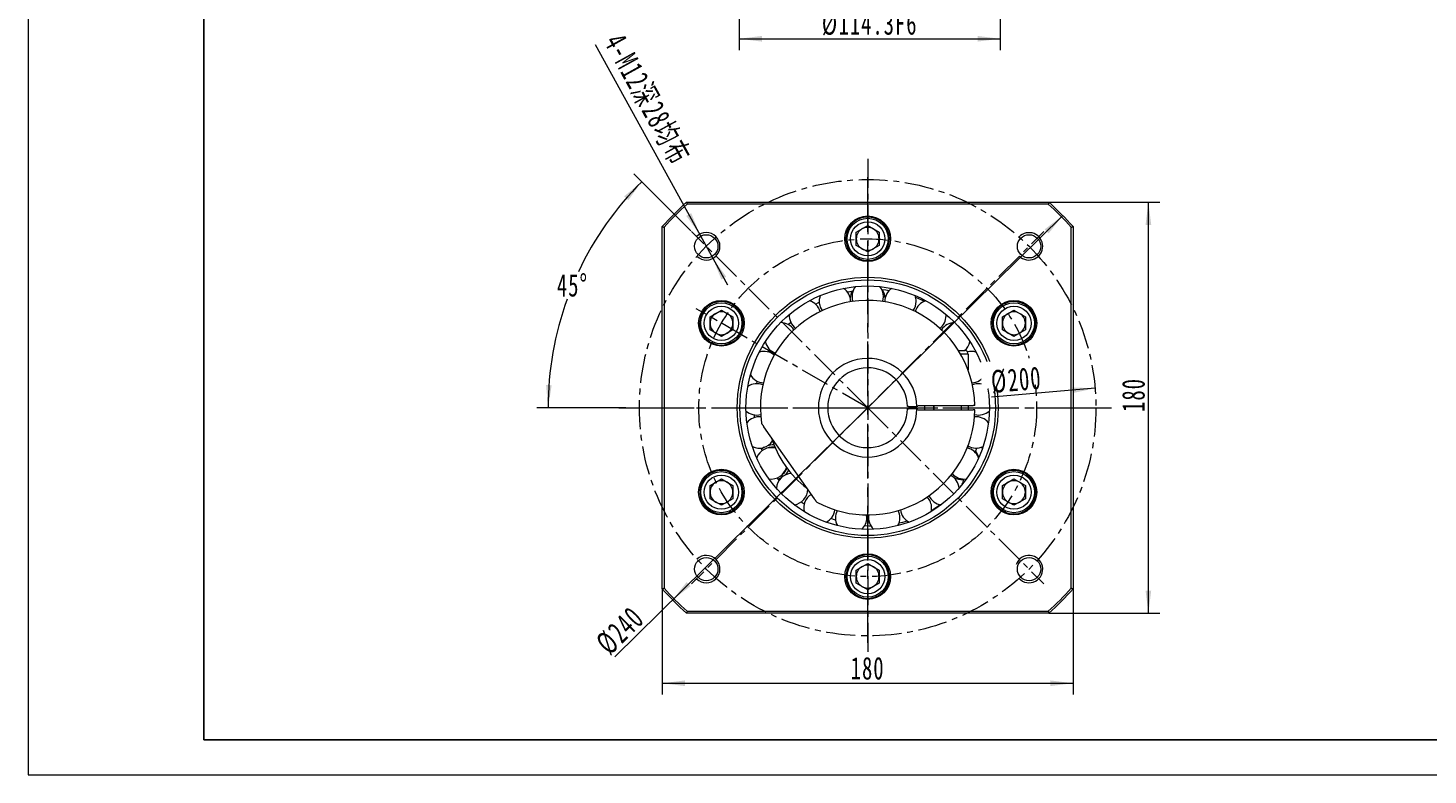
# Model space of a CAD drawing. Header units: millimetres. Extents: x 3079 to 4374, y -334 to 635.
# Tile 1 of 3: x 3079 to 3692, y -334 to -6. Entities that reach past the tile are written whole.
import ezdxf

# ---------------------------------------------------------------- set-up
doc = ezdxf.new("R2010")
doc.units = ezdxf.units.MM
doc.header["$LTSCALE"] = 2
doc.linetypes.add('CENTER', pattern=[10.16, 6.35, -1.27, 1.27, -1.27])
doc.linetypes.add('点画线', pattern=[18, 12, -2, 2, -2])
doc.layers.get('0').update_dxf_attribs({"lineweight": 18})
for name, color, linetype, lineweight in [('1轮廓实线层', 7, 'Continuous', 18), ('3中心线层', 1, 'CENTER', 18), ('中心线层', 1, '点画线', 18), ('图框_外框线', 7, 'Continuous', 18), ('尺寸线层', 3, 'Continuous', 18)]:
    doc.layers.add(name, color=color, linetype=linetype, lineweight=lineweight)
doc.styles.add('标准', font='txt', dxfattribs={"width": 0.667})
doc.dimstyles.new('a4-1-1.5', dxfattribs={"dimtxt": 4.5, "dimasz": 4.5, "dimexe": 2.25, "dimexo": 0, "dimgap": 0.75, "dimtad": 1, "dimdec": 3, "dimdsep": 46, "dimtxsty": '标准', "dimblk": '_CAXARROW', "dimcen": 0, "dimdle": 6, "dimazin": 2, "dimtfac": 0.707107, "dimtdec": 3, "dimtix": 1, "dimtmove": 2, "dimatfit": 3, "dimfxl": 0, "dimfrac": 2, "dimtolj": 1, "dimtzin": 0, "dimarcsym": 0})

# ---------------------------------------------------------------- blocks, each defined once
blk = doc.blocks.new('*X4')
at = {"layer": '尺寸线层', "linetype": 'Continuous'}
for points in [[(3356.52, -293.34), (3366.42, -292.1), (3366.42, -294.58)], [(3536.52, -293.34), (3526.62, -292.1), (3526.62, -294.58)]]:
    blk.add_hatch(color=0, dxfattribs=at).paths.add_polyline_path(points, flags=0)
at = {"layer": '尺寸线层', "color": 0, "linetype": 'Continuous'}
for p, q in [((3356.52, -251.98), (3356.52, -298.29)), ((3536.52, -251.98), (3536.52, -298.29)), ((3356.52, -293.34), (3536.52, -293.34))]:
    blk.add_line(p, q, dxfattribs=at)
at = {"layer": '尺寸线层', "color": 0, "insert": (3446.52, -286.82), "char_height": 9.9, "width": 26.9708, "attachment_point": 5, "line_spacing_factor": 1.15057, "style": '标准'}
blk.add_mtext('\\T1.1;180', dxfattribs=at)
blk = doc.blocks.new('_CAXARROW')
blk.add_hatch(color=0).paths.add_polyline_path([(0, 0), (-1, 0.125), (-1, -0.125)], flags=0)
blk = doc.blocks.new('*X5')
at = {"layer": '尺寸线层', "linetype": 'Continuous'}
for points in [[(3569.52, -82.61), (3568.28, -92.51), (3570.76, -92.51)], [(3569.52, -262.61), (3568.28, -252.71), (3570.76, -252.71)]]:
    blk.add_hatch(color=0, dxfattribs=at).paths.add_polyline_path(points, flags=0)
at = {"layer": '尺寸线层', "color": 0, "linetype": 'Continuous'}
for p, q in [((3525.89, -82.61), (3574.47, -82.61)), ((3569.52, -262.61), (3569.52, -82.61)), ((3525.89, -262.61), (3574.47, -262.61))]:
    blk.add_line(p, q, dxfattribs=at)
at = {"layer": '尺寸线层', "color": 0, "insert": (3563, -167.01), "char_height": 9.9, "width": 26.9708, "attachment_point": 5, "rotation": 90, "line_spacing_factor": 1.15057, "style": '标准'}
blk.add_mtext('\\T1.1;180', dxfattribs=at)
blk = doc.blocks.new('*X6')
at = {"layer": '尺寸线层', "linetype": 'Continuous'}
for points in [[(3372.91, -96.64), (3369.22, -87.37), (3367.05, -88.57)], [(3378.7, -107.15), (3384.56, -115.23), (3382.4, -116.42)]]:
    blk.add_hatch(color=0, dxfattribs=at).paths.add_polyline_path(points, flags=0)
at = {"layer": '尺寸线层', "color": 0, "linetype": 'Continuous'}
blk.add_line((3327.09, -13.46), (3385.07, -118.71), dxfattribs=at)
at = {"layer": '尺寸线层', "color": 0, "insert": (3349.77, -37.77), "char_height": 9.9, "width": 128.9258, "attachment_point": 5, "rotation": 298.84961, "line_spacing_factor": 1.15057, "style": '标准'}
blk.add_mtext('\\T1.1;4-M12深28均布', dxfattribs=at)
blk = doc.blocks.new('*X7')
at = {"layer": '尺寸线层', "linetype": 'Continuous'}
for points in [[(3347.49, -73.58), (3341.65, -81.67), (3339.81, -80.02)], [(3306.48, -172.61), (3308.06, -162.76), (3305.59, -162.63)]]:
    blk.add_hatch(color=0, dxfattribs=at).paths.add_polyline_path(points, flags=0)
at = {"layer": '尺寸线层', "color": 0, "linetype": 'Continuous'}
for p, q in [((3369.09, -95.18), (3343.99, -70.08)), ((3340.52, -172.61), (3301.53, -172.61))]:
    blk.add_line(p, q, dxfattribs=at)
for start, end in [(135, 154.81815), (160.13079, 180)]:
    blk.add_arc((3446.52, -172.61), 140.04, start, end, dxfattribs=at)
at = {"layer": '尺寸线层', "color": 0, "insert": (3317.14, -119.02), "char_height": 9.9, "width": 26.8241, "attachment_point": 5, "line_spacing_factor": 1.15057, "style": '标准'}
blk.add_mtext('\\T1.1;45%%D', dxfattribs=at)
blk = doc.blocks.new('*X8')
at = {"layer": '尺寸线层', "linetype": 'Continuous'}
for points in [[(3532, -88.39), (3524.08, -94.46), (3525.82, -96.22)], [(3361.03, -256.83), (3367.22, -249), (3368.95, -250.76)]]:
    blk.add_hatch(color=0, dxfattribs=at).paths.add_polyline_path(points, flags=0)
at = {"layer": '尺寸线层', "color": 0, "linetype": 'Continuous'}
blk.add_line((3335.69, -281.8), (3532, -88.39), dxfattribs=at)
at = {"layer": '尺寸线层', "color": 0, "insert": (3338.07, -270.3), "char_height": 9.9, "width": 39.0622, "attachment_point": 5, "rotation": 44.5723, "line_spacing_factor": 1.15057, "style": '标准'}
blk.add_mtext('\\T1.1;%%C240', dxfattribs=at)
blk = doc.blocks.new('*X9')
at = {"layer": '尺寸线层', "linetype": 'Continuous'}
blk.add_hatch(color=0, dxfattribs=at).paths.add_polyline_path([(3546.16, -164.11), (3536.4, -166.19), (3536.19, -163.72)], flags=0)
at = {"layer": '尺寸线层', "color": 0, "linetype": 'Continuous'}
blk.add_line((3546.16, -164.11), (3500.81, -167.98), dxfattribs=at)
at = {"layer": '尺寸线层', "color": 0, "insert": (3511.63, -160.51), "char_height": 9.9, "width": 39.0622, "attachment_point": 5, "rotation": 4.87446, "line_spacing_factor": 1.15057, "style": '标准'}
blk.add_mtext('\\T1.1;%%C200', dxfattribs=at)
blk = doc.blocks.new('*X11')
at = {"layer": '尺寸线层', "linetype": 'Continuous'}
for points in [[(3390.26, -10.95), (3400.16, -9.71), (3400.16, -12.19)], [(3504.56, -10.95), (3494.66, -9.71), (3494.66, -12.19)]]:
    blk.add_hatch(color=0, dxfattribs=at).paths.add_polyline_path(points, flags=0)
at = {"layer": '尺寸线层', "color": 0, "linetype": 'Continuous'}
for p, q in [((3390.26, 53.85), (3390.26, -15.9)), ((3504.56, 53.85), (3504.56, -15.9)), ((3390.26, -10.95), (3504.56, -10.95))]:
    blk.add_line(p, q, dxfattribs=at)
at = {"layer": '尺寸线层', "color": 0, "insert": (3447.41, -4.43), "char_height": 9.9, "width": 80.3108, "attachment_point": 5, "line_spacing_factor": 1.15057, "style": '标准'}
blk.add_mtext('\\T1.1;%%C114.3F6', dxfattribs=at)

msp = doc.modelspace()

# ---------------------------------------------------------------- linework, layer by layer
at = {"color": 7, "linetype": 'Continuous', "lineweight": 15}
for p, q in [((3367.1452, -82.6081), (3525.8902, -82.6081)), ((3525.5873, -83.4081), (3367.4481, -83.4081)), ((3356.5177, -251.9807), (3356.5177, -93.2356)), ((3357.3177, -93.5385), (3357.3177, -251.6777)), ((3437.0222, -97.5896), (3437.5809, -97.5439)), ((3441.5177, -95.7214), (3446.5177, -92.8346)), ((3441.5177, -101.4949), (3441.5177, -95.7214)), ((3446.5177, -92.8346), (3451.5177, -95.7214)), ((3451.5177, -95.7214), (3451.5177, -101.4949)), ((3535.7177, -251.6777), (3535.7177, -93.5385)), ((3536.5177, -93.2356), (3536.5177, -251.9807)), ((3436.9995, -99.3872), (3437.5477, -99.3423)), ((3446.5177, -104.3816), (3441.5177, -101.4949)), ((3451.5177, -101.4949), (3446.5177, -104.3816)), ((3423.6147, -127.1829), (3425.279, -126.3022)), ((3439.0205, -126.2228), (3439.0234, -126.0239)), ((3505.1698, -127.7547), (3505.4827, -128.207)), ((3505.1698, -127.7547), (3505.4827, -128.207)), ((3506.7379, -126.8755), (3507.0568, -127.3364)), ((3506.7379, -126.8755), (3507.0568, -127.3364)), ((3377.4318, -132.7214), (3382.4318, -129.8346)), ((3377.4318, -138.4949), (3377.4318, -132.7214)), ((3382.4318, -129.8346), (3387.4318, -132.7214)), ((3387.4318, -132.7214), (3387.4318, -138.4949)), ((3480.8546, -132.329), (3480.8326, -131.78)), ((3505.6036, -132.7214), (3510.6036, -129.8346)), ((3505.6036, -138.4949), (3505.6036, -132.7214)), ((3510.6036, -129.8346), (3515.6036, -132.7214)), ((3515.6036, -132.7214), (3515.6036, -138.4949)), ((3382.4318, -141.3816), (3377.4318, -138.4949)), ((3387.4318, -138.4949), (3382.4318, -141.3816)), ((3411.7326, -136.1978), (3412.7887, -135.1553)), ((3510.6036, -141.3816), (3505.6036, -138.4949)), ((3515.6036, -138.4949), (3510.6036, -141.3816)), ((3376.802, -143.3222), (3377.0417, -142.8155)), ((3376.802, -143.3222), (3377.0417, -142.8155)), ((3378.3474, -144.2406), (3378.5827, -143.7435)), ((3378.3474, -144.2406), (3378.5827, -143.7435)), ((3402.9356, -148.162), (3403.5364, -147.0687)), ((3486.3172, -147.6081), (3489.0177, -147.6081)), ((3490.5177, -149.1081), (3487.2209, -149.1081)), ((3490.5177, -149.1081), (3490.5177, -156.0854)), ((3497.3481, -158.9882), (3498.0338, -158.8044)), ((3397.8947, -162.09), (3398.1364, -160.9831)), ((3468.495, -171.6081), (3492.7069, -171.6081)), ((3471.5177, -173.6081), (3471.5177, -171.6081)), ((3475.5177, -171.6081), (3475.5177, -173.6081)), ((3487.5177, -171.6081), (3487.5177, -173.6081)), ((3490.6844, -172.6081), (3490.6731, -171.6081)), ((3396.9936, -176.8773), (3396.914, -175.7684)), ((3464.4107, -172.1081), (3468.1119, -172.1081)), ((3468.1119, -173.1081), (3464.4107, -173.1081)), ((3467.4939, -172.1251), (3467.4939, -173.1081)), ((3468.495, -173.6081), (3492.7069, -173.6081)), ((3490.6731, -173.6081), (3490.6844, -172.6081)), ((3423.1528, -212.4644), (3401.0738, -180.9323)), ((3403.1319, -189.7969), (3403.2869, -190.183)), ((3400.3383, -191.3975), (3399.9148, -190.2685)), ((3409.682, -201.2596), (3409.9389, -201.5869)), ((3514.688, -200.9756), (3514.4527, -201.4728)), ((3514.688, -200.9756), (3514.4527, -201.4728)), ((3516.2334, -201.894), (3515.9937, -202.4007)), ((3516.2334, -201.894), (3515.9937, -202.4007)), ((3377.4318, -206.7214), (3382.4318, -203.8346)), ((3377.4318, -212.4949), (3377.4318, -206.7214)), ((3382.4318, -203.8346), (3387.4318, -206.7214)), ((3387.4318, -206.7214), (3387.4318, -212.4949)), ((3407.7124, -204.4228), (3406.8576, -203.2895)), ((3505.6036, -206.7214), (3510.6036, -203.8346)), ((3505.6036, -212.4949), (3505.6036, -206.7214)), ((3510.6036, -203.8346), (3515.6036, -206.7214)), ((3515.6036, -206.7214), (3515.6036, -212.4949)), ((3382.4318, -215.3816), (3377.4318, -212.4949)), ((3387.4318, -212.4949), (3382.4318, -215.3816)), ((3418.6793, -214.9319), (3417.3406, -213.9493)), ((3510.6036, -215.3816), (3505.6036, -212.4949)), ((3515.6036, -212.4949), (3510.6036, -215.3816)), ((3386.2975, -218.3408), (3385.9786, -217.8798)), ((3386.2975, -218.3408), (3385.9786, -217.8798)), ((3387.8656, -217.4616), (3387.5527, -217.0093)), ((3387.8656, -217.4616), (3387.5527, -217.0093)), ((3432.4628, -221.8969), (3430.4305, -221.1796)), ((3441.5177, -243.7214), (3446.5177, -240.8346)), ((3441.5177, -249.4949), (3441.5177, -243.7214)), ((3446.5177, -240.8346), (3451.5177, -243.7214)), ((3451.5177, -243.7214), (3451.5177, -249.4949)), ((3446.5177, -252.3816), (3441.5177, -249.4949)), ((3451.5177, -249.4949), (3446.5177, -252.3816)), ((3456.0132, -247.6267), (3455.4546, -247.6724)), ((3456.0132, -247.6267), (3455.4546, -247.6724)), ((3456.0359, -245.829), (3455.4877, -245.8739)), ((3456.0359, -245.829), (3455.4877, -245.8739)), ((3525.8902, -262.6081), (3367.1452, -262.6081)), ((3367.4481, -261.8081), (3525.5873, -261.8081))]:
    msp.add_line(p, q, dxfattribs=at)
for points in [[(3437.6506, -121.9018), (3439.6893, -121.4994), (3440.0854, -121.4311)], [(3452.7053, -120.8615), (3454.4927, -121.0304), (3455.9714, -121.2175)], [(3453.0244, -126.078), (3453.2692, -125.1556), (3453.3927, -123.8581)], [(3467.5254, -124.2358), (3468.8257, -124.7617), (3471.4329, -125.943)], [(3480.8372, -131.8411), (3481.5213, -132.3895), (3481.8983, -132.7)], [(3467.5118, -173.1081), (3467.5177, -172.6081), (3467.5118, -172.1081)], [(3401.1907, -189.9693), (3400.1254, -190.7421), (3400.0978, -190.7662)], [(3490.5902, -189.3635), (3490.2479, -190.2375), (3490.2335, -190.2731)], [(3496.821, -190.329), (3496.455, -190.1419), (3496.0502, -190.0322)], [(3494.8242, -193.7887), (3495.365, -193.9728), (3495.3834, -193.9761)], [(3407.2605, -203.8317), (3408.2911, -203.4482), (3408.819, -203.1819)], [(3446.1269, -220.8136), (3446.0263, -219.6417), (3446.0199, -219.6055)], [(3474.3642, -218.0946), (3474.4839, -217.4414), (3474.5445, -216.5304)], [(3478.4937, -215.117), (3475.447, -217.0958), (3474.4475, -217.6812)], [(3447.9822, -224.5029), (3447.0742, -224.4821), (3445.1272, -224.3838)], [(3463.8566, -222.2511), (3461.793, -222.8341), (3460.225, -223.2163)]]:
    msp.add_lwpolyline(points, dxfattribs=at)
for centre, radius in [((3446.5177, -98.6081), 10), ((3446.5177, -98.6081), 9), ((3446.5177, -98.6081), 7.5), ((3375.807, -101.8974), 5.1), ((3517.2284, -101.8974), 5.1), ((3446.5177, -172.6081), 57.15), ((3446.5177, -172.6081), 56), ((3446.5177, -172.6081), 53.3333), ((3382.4318, -135.6081), 10), ((3382.4318, -135.6081), 9), ((3382.4318, -135.6081), 7.5), ((3510.6036, -135.6081), 10), ((3510.6036, -135.6081), 9), ((3510.6036, -135.6081), 7.5), ((3382.4318, -209.6081), 10), ((3382.4318, -209.6081), 9), ((3382.4318, -209.6081), 7.5), ((3510.6036, -209.6081), 10), ((3510.6036, -209.6081), 9), ((3510.6036, -209.6081), 7.5), ((3375.807, -243.3188), 5.1), ((3446.5177, -246.6081), 10), ((3446.5177, -246.6081), 9), ((3446.5177, -246.6081), 7.5), ((3517.2284, -243.3188), 5.1)]:
    msp.add_circle(centre, radius, dxfattribs=at)
for centre, radius, start, end in [((3446.5177, -172.6081), 120, 131.4096221, 138.5903779), ((3446.5177, -172.6081), 119.2, 131.5547546, 138.4452454), ((3446.5177, -172.6081), 119.2, 41.5547546, 48.4452454), ((3446.5177, -172.6081), 120, 41.4096221, 48.5903779), ((3446.5177, -98.6081), 9.55, 184.6793375, 173.8775401), ((3446.5177, -98.6081), 9.55, 173.8775401, 184.6793375), ((3446.5177, -98.6081), 5, 120, 180), ((3446.5177, -98.6081), 5, 60, 120), ((3446.5177, -98.6081), 5, 360, 60), ((3446.5177, -98.6081), 5, 180, 240), ((3446.5177, -98.6081), 5, 240, 300), ((3446.5177, -98.6081), 5, 300, 360), ((3432.1484, -126.0239), 6.875, 0, 56.00825), ((3446.5177, -124.8081), 7.6295, 154.3740241, 178.9869215), ((3446.5177, -123.8581), 6.875, 141.1346071, 198.8382727), ((3446.5177, -123.8581), 6.875, 0, 38.8653929), ((3446.5177, -124.8081), 7.6295, 1.0130785, 30.8963451), ((3460.887, -126.0239), 6.875, 123.99175, 181.65766), ((3382.4318, -135.6081), 9.55, 244.6793375, 233.8775401), ((3382.4318, -135.6081), 9.55, 244.6793375, 233.8775401), ((3446.5177, -172.6081), 47, 1.2191511, 188.3313394), ((3419.0559, -132.329), 6.875, 15.5931833, 73.1511071), ((3432.1484, -126.0239), 6.875, 158.2774643, 215.8353881), ((3460.887, -126.0239), 6.875, 324.1646119, 360), ((3460.887, -126.0239), 6.875, 360, 21.7225357), ((3473.9796, -132.329), 6.875, 106.8488929, 164.4068167), ((3510.6036, -135.6081), 9.55, 124.6793375, 113.8775401), ((3510.6036, -135.6081), 9.55, 124.6793375, 113.8775401), ((3510.6036, -135.6081), 9.55, 113.8775401, 124.6793375), ((3510.6036, -135.6081), 9.55, 113.8775401, 124.6793375), ((3382.4318, -135.6081), 5, 120, 180), ((3382.4318, -135.6081), 5, 60, 120), ((3382.4318, -135.6081), 5, 0, 60), ((3419.0559, -132.329), 6.875, 175.4203214, 232.9782453), ((3473.9796, -132.329), 6.875, 307.0217547, 360), ((3510.6036, -135.6081), 5, 120, 180), ((3510.6036, -135.6081), 5, 60, 120), ((3510.6036, -135.6081), 5, 0, 60), ((3382.4318, -135.6081), 5, 180, 240), ((3382.4318, -135.6081), 5, 240, 300), ((3382.4318, -135.6081), 5, 300, 360), ((3408.4034, -142.213), 6.875, 32.7360404, 90.2939643), ((3484.632, -142.213), 6.875, 89.7060357, 147.2639596), ((3510.6036, -135.6081), 5, 180, 240), ((3510.6036, -135.6081), 5, 240, 300), ((3510.6036, -135.6081), 5, 300, 360), ((3382.4318, -135.6081), 9.55, 233.8775401, 244.6793375), ((3382.4318, -135.6081), 9.55, 233.8775401, 244.6793375), ((3408.4034, -142.213), 6.875, 192.5631786, 250.1211024), ((3484.632, -142.213), 6.875, 308.3028198, 347.4368214), ((3401.1376, -154.7977), 6.875, 49.8788976, 107.4368214), ((3446.5177, -172.6081), 21.6, 1.3264097, 358.6735903), ((3489.0177, -149.1081), 1.5, 0, 90), ((3491.8978, -154.7977), 6.875, 72.5631786, 104.5814506), ((3401.1376, -154.7977), 6.875, 209.7060357, 267.2639596), ((3446.5177, -172.6081), 17.5, 1.6372451, 358.3627549), ((3491.8978, -154.7977), 6.875, 272.7360404, 330.2939643), ((3397.904, -168.965), 6.875, 67.0217547, 124.5796786), ((3495.1314, -168.965), 6.875, 55.4203214, 112.9782453), ((3446.5177, -172.6081), 29, 358.0238917, 1.9761083), ((3397.904, -168.965), 6.875, 226.8488929, 284.4068167), ((3398.99, -183.456), 6.875, 84.1646119, 141.7225357), ((3446.5177, -172.6081), 47, 241.6686606, 358.7808489), ((3494.0454, -183.456), 6.875, 38.2774643, 95.8353881), ((3495.1314, -168.965), 6.875, 255.5931833, 313.1511071), ((3398.99, -183.456), 6.875, 244.0905032, 327.7546261), ((3404.299, -196.9831), 6.875, 75.1025167, 158.8653929), ((3405.1217, -196.5081), 7.6295, 87.4572261, 109.3140664), ((3405.1217, -196.5081), 6.6295, 83.375188, 108.9563686), ((3446.5177, -172.6081), 44.1667, 196.9790379, 233.0209621), ((3494.0454, -183.456), 6.875, 238.34234, 296.00825), ((3488.7364, -196.9831), 6.875, 21.1346071, 78.8382728), ((3495.7325, -192.0069), 2, 121.4608232, 187.8577292), ((3487.9137, -196.5081), 7.6295, 20.0018501, 39.8559846), ((3382.4318, -209.6081), 9.55, 304.6793375, 293.8775401), ((3382.4318, -209.6081), 9.55, 304.6793375, 293.8775401), ((3404.299, -196.9831), 6.875, 261.1346071, 344.8974833), ((3413.3593, -208.3444), 6.875, 92.2453739, 175.9094968), ((3405.1217, -196.5081), 6.6295, 311.0436314, 336.624812), ((3405.1217, -196.5081), 7.6295, 310.6859336, 332.5427739), ((3479.6761, -208.3444), 6.875, 3.99175, 61.65766), ((3488.7364, -196.9831), 6.875, 221.1617272, 278.8653929), ((3510.6036, -209.6081), 9.55, 64.6793375, 53.8775401), ((3510.6036, -209.6081), 9.55, 64.6793375, 53.8775401), ((3510.6036, -209.6081), 9.55, 53.8775401, 64.6793375), ((3510.6036, -209.6081), 9.55, 53.8775401, 64.6793375), ((3382.4318, -209.6081), 5, 120, 180), ((3382.4318, -209.6081), 5, 60, 120), ((3382.4318, -209.6081), 5, 0, 60), ((3413.3593, -208.3444), 6.875, 278.2774643, 360), ((3487.9137, -196.5081), 7.6295, 241.0130785, 274.3392862), ((3482.5073, -203.6738), 6, 335.3062952, 358.2765995), ((3510.6036, -209.6081), 5, 120, 180), ((3510.6036, -209.6081), 5, 60, 120), ((3510.6036, -209.6081), 5, 360, 60), ((3382.4318, -209.6081), 5, 180, 240), ((3382.4318, -209.6081), 5, 240, 300), ((3382.4318, -209.6081), 5, 300, 0), ((3425.3659, -216.5304), 6.875, 120.6678616, 193.1511071), ((3467.6695, -216.5304), 6.875, 360, 44.4068167), ((3479.6761, -208.3444), 6.875, 204.1646119, 261.7225357), ((3510.6036, -209.6081), 5, 180, 240), ((3510.6036, -209.6081), 5, 240, 300), ((3510.6036, -209.6081), 5, 300, 360), ((3382.4318, -209.6081), 9.55, 293.8775401, 304.6793375), ((3382.4318, -209.6081), 9.55, 293.8775401, 304.6793375), ((3425.3659, -216.5304), 6.875, 295.4203214, 352.9782453), ((3439.2519, -220.8136), 6.875, 152.7360404, 210.2939643), ((3439.2519, -220.8136), 6.875, 312.5631786, 360), ((3453.7835, -220.8136), 6.875, 169.8788976, 227.4368214), ((3453.7835, -220.8136), 6.875, 329.7060357, 360), ((3453.7835, -220.8136), 6.875, 0, 27.2639596), ((3467.6695, -216.5304), 6.875, 187.0217547, 244.5796786), ((3446.5177, -246.6081), 9.55, 4.6793375, 353.8775401), ((3446.5177, -246.6081), 9.55, 4.6793375, 353.8775401), ((3446.5177, -246.6081), 5, 120, 180), ((3446.5177, -246.6081), 5, 60, 120), ((3446.5177, -246.6081), 5, 0, 60), ((3446.5177, -246.6081), 5, 180, 240), ((3446.5177, -246.6081), 5, 240, 300), ((3446.5177, -246.6081), 5, 300, 360), ((3446.5177, -246.6081), 9.55, 353.8775401, 4.6793375), ((3446.5177, -246.6081), 9.55, 353.8775401, 4.6793375), ((3446.5177, -172.6081), 120, 221.4096221, 228.5903779), ((3446.5177, -172.6081), 119.2, 221.5547546, 228.4452454), ((3446.5177, -172.6081), 119.2, 311.5547546, 318.4452454), ((3446.5177, -172.6081), 120, 311.4096221, 318.5903779)]:
    msp.add_arc(centre, radius, start, end, dxfattribs=at)
at = {"color": 4}
for centre, start, end in [((3375.807, -101.8974), 226.7191313, 135), ((3517.2284, -101.8974), 225, 136.7191313), ((3375.807, -243.3188), 225, 133.2808687), ((3517.2284, -243.3188), 223.2808687, 160.1584004)]:
    msp.add_arc(centre, 6, start, end, dxfattribs=at)
at = {"color": 7, "linetype": 'Continuous', "lineweight": 15}
for points in [[(3367.1452, -82.6081), (3367.4481, -83.4081)], [(3525.8902, -82.6081), (3525.5873, -83.4081)], [(3356.5177, -93.2356), (3357.3177, -93.5385)], [(3535.7177, -93.5385), (3536.5177, -93.2356)], [(3493.5071, -171.6081), (3492.7069, -171.6081)], [(3464.4107, -172.1081), (3464.0106, -172.1081)], [(3464.0106, -173.1081), (3464.4107, -173.1081)], [(3468.512, -172.1081), (3468.1119, -172.1081)], [(3468.1119, -173.1081), (3468.512, -173.1081)], [(3493.5071, -173.6081), (3492.7069, -173.6081)], [(3401.0738, -180.9323), (3400.0137, -179.4183)], [(3424.2129, -213.9784), (3423.1528, -212.4644)], [(3356.5177, -251.9807), (3357.3177, -251.6777)], [(3535.7177, -251.6777), (3536.5177, -251.9807)], [(3367.4481, -261.8081), (3367.1452, -262.6081)], [(3525.5873, -261.8081), (3525.8902, -262.6081)]]:
    msp.add_open_spline(points, degree=1, dxfattribs=at)
at = {"layer": '3中心线层'}
for p, q in [((3446.5177, -63.6081), (3446.5177, -281.6081)), ((3446.5177, -172.6081), (3369.382, -95.4724)), ((3446.5177, -172.6081), (3523.6534, -95.4724)), ((3446.5177, -172.6081), (3371.3988, -129.2382)), ((3337.5177, -172.6081), (3555.5177, -172.6081)), ((3446.5177, -172.6081), (3369.382, -249.7438)), ((3446.5177, -172.6081), (3523.6534, -249.7438))]:
    msp.add_line(p, q, dxfattribs=at)
for radius in [100, 74]:
    msp.add_circle((3446.5177, -172.6081), radius, dxfattribs=at)
at = {"layer": '中心线层'}
for p, q in [((3446.5177, -275.6081), (3446.5177, -69.6081)), ((3446.5177, -275.6081), (3446.5177, -69.6081)), ((3343.5177, -172.6081), (3549.5177, -172.6081)), ((3343.5177, -172.6081), (3549.5177, -172.6081))]:
    msp.add_line(p, q, dxfattribs=at)

# ---------------------------------------------------------------- dimensions: what is measured, and where the dimension line sits
at = {"layer": '尺寸线层'}
dim = msp.add_linear_dim(base=(3504.5642, -10.9489), p1=(3390.2642, 53.8549), p2=(3504.5642, 53.8549), angle=0, text='%%C<>F6', dimstyle='a4-1-1.5', override={"dimsah": 1, "dimtfill": 1}, dxfattribs=at)
dim.commit()
dim.dimension.update_dxf_attribs({"geometry": '*X11', "text_midpoint": (3447.4142, -4.4314)})
dim = msp.add_diameter_dim_2p(p1=(3378.7021, -107.1528), p2=(3372.912, -96.6421), text='4-M12深28均布', dimstyle='a4-1-1.5', override={"dimpost": '%%C<>', "dimsah": 1, "dimtfill": 1}, dxfattribs=at)
dim.commit()
dim.dimension.update_dxf_attribs({"geometry": '*X6', "text_midpoint": (3342.6431, -41.696), "dimtype": 163})
dim = msp.add_angular_dim_2l(base=(3317.1376, -119.0171), line1=((3340.5177, -172.6081), (3552.5177, -172.6081)), line2=((3446.5177, -172.6081), (3369.0944, -95.1848)), dimstyle='a4-1-1.5', override={"dimtad": 0, "dimtih": 1, "dimtoh": 1, "dimsah": 1, "dimtfill": 1, "dimtzin": 0}, dxfattribs=at)
dim.commit()
dim.dimension.update_dxf_attribs({"geometry": '*X7', "text_midpoint": (3317.1376, -119.0171)})
dim = msp.add_linear_dim(base=(3569.5183, -82.6081), p1=(3525.8902, -262.6081), p2=(3525.8902, -82.6081), angle=90, dimstyle='a4-1-1.5', override={"dimsah": 1, "dimtfill": 1, "dimtzin": 0}, dxfattribs=at)
dim.commit()
dim.dimension.update_dxf_attribs({"geometry": '*X5', "text_midpoint": (3563.0008, -167.0084), "dimtype": 160})
dim = msp.add_diameter_dim_2p(p1=(3532.0016, -88.3911), p2=(3361.0339, -256.8252), dimstyle='a4-1-1.5', override={"dimpost": '%%C<>', "dimsah": 1, "dimtfill": 1, "dimtzin": 0}, dxfattribs=at)
dim.commit()
dim.dimension.update_dxf_attribs({"geometry": '*X8', "text_midpoint": (3342.6431, -274.9434), "dimtype": 163})
dim = msp.add_linear_dim(base=(3536.5177, -293.3417), p1=(3356.5177, -251.9807), p2=(3536.5177, -251.9807), dimstyle='a4-1-1.5', override={"dimsah": 1, "dimtfill": 1, "dimtzin": 0}, dxfattribs=at)
dim.commit()
dim.dimension.update_dxf_attribs({"geometry": '*X4', "text_midpoint": (3446.5177, -286.8242)})

# ---------------------------------------------------------------- next in the draw order: wipeouts: each hides what was drawn before it
msp.add_wipeout([(3496.7029, -164.4141), (3495.7088, -152.7564), (3525.9988, -150.1732), (3526.993, -161.8309)]).dxf.layer = '1轮廓实线层'

# ---------------------------------------------------------------- next in the draw order: linework, layer by layer
at = {"layer": '图框_外框线', "color": 3}
msp.add_lwpolyline([(3078.6001, -333.5419), (4373.7743, -333.5419), (4373.7743, 582.3313), (3078.6001, 582.3313)], close=True, dxfattribs=at)
at = {"layer": '图框_外框线', "color": 3, "lineweight": 25}
msp.add_lwpolyline([(3155.6938, -318.1231), (4358.3555, -318.1231), (4358.3555, 566.9126), (3155.6938, 566.9126)], close=True, dxfattribs=at)

# ---------------------------------------------------------------- next in the draw order: dimensions: what is measured, and where the dimension line sits
at = {"layer": '尺寸线层'}
dim = msp.add_diameter_dim_2p(p1=(3346.8794, -181.1054), p2=(3546.156, -164.1108), dimstyle='a4-1-1.5', override={"dimpost": '%%C<>', "dimsah": 1, "dimtfill": 1, "dimtzin": 0}, dxfattribs=at)
dim.commit()
dim.dimension.update_dxf_attribs({"geometry": '*X9', "text_midpoint": (3512.1794, -167.0084), "dimtype": 163})

doc.saveas('drawing.dxf')
